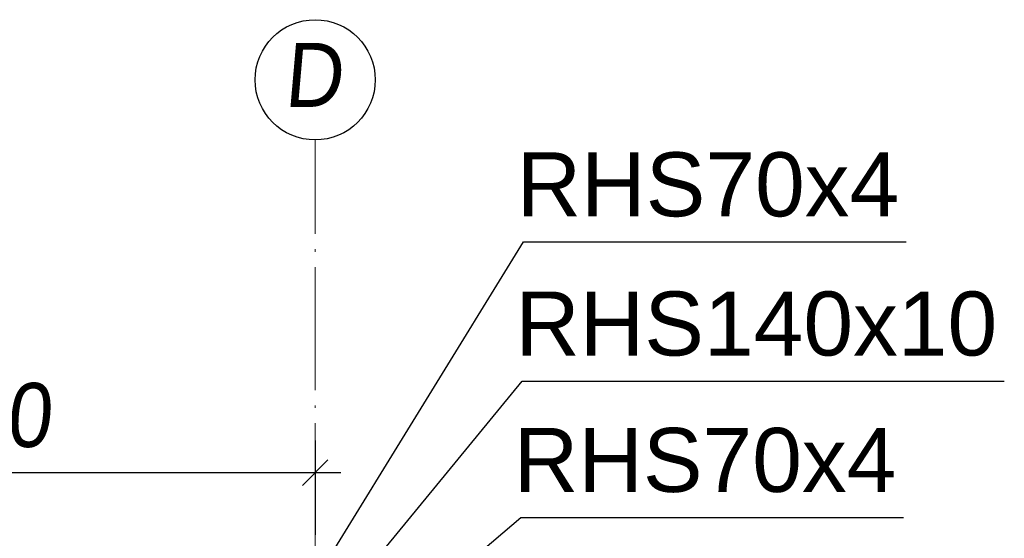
# Paper-space layout 'A0 Advance Steel' of a CAD drawing. Header units: millimetres. Extents: x 228 to 822, y 214 to 634.
# Tile 35 of 76: x 482 to 521, y 457 to 477. Entities that reach past the tile are written whole.
import ezdxf

# ---------------------------------------------------------------- set-up
doc = ezdxf.new("R2010")
doc.units = ezdxf.units.MM
doc.linetypes.add('ACAD_ISO04W100', pattern=[30, 24, -3, 0, -3])
doc.layers.get('0').update_dxf_attribs({"linetype": 'CONTINUOUS'})
doc.layers.add('AS_DIM_ON', color=7, linetype='CONTINUOUS')
doc.styles.add('Arial', font='arial.ttf')
doc.styles.add('ARIAL_1', font='arial.ttf', dxfattribs={"width": 0.9, "oblique": 5})

# ---------------------------------------------------------------- blocks, each defined once
blk = doc.blocks.new('324ewdsczxzxcz')
at = {"linetype": 'ACAD_ISO04W100', "lineweight": 5, "ltscale": 0.2}
blk.add_line((358.229, 244.968, 54.54), (358.229, 340.131, 54.54), dxfattribs=at)
blk.add_circle((358.229, 342.478, 54.54), 2.347)
at = {"insert": (357.007, 343.922, 54.54), "char_height": 2.5, "attachment_point": 1, "style": 'ARIAL_1'}
blk.add_mtext_dynamic_manual_height_columns('D', width=4.31573, gutter_width=12.5, heights=[0], dxfattribs=at)

psp = doc.layouts.new('A0 Advance Steel')

# ---------------------------------------------------------------- linework, layer by layer
at = {"color": 7}
for points in [[(494.321, 456.14), (502.114, 468.789), (517.061, 468.789)], [(494.671, 454.359), (502.059, 463.355), (520.891, 463.355)], [(496.452, 453.309), (502.005, 458.03), (516.952, 458.03)]]:
    psp.add_lwpolyline(points, dxfattribs=at)
at = {"layer": 'AS_DIM_ON', "color": 8}
for p, q in [((493.971, 461.034), (493.971, 457.362)), ((466.471, 459.784), (494.971, 459.784))]:
    psp.add_line(p, q, dxfattribs=at)
at = {"layer": 'AS_DIM_ON', "color": 8, "linetype": 'ByBlock', "lineweight": -2}
psp.add_line((493.471, 459.284), (494.471, 460.284), dxfattribs=at)

# ---------------------------------------------------------------- block references
psp.add_blockref('324ewdsczxzxcz', (135.742, 132.641, 21784.806))

# ---------------------------------------------------------------- texts
at = {"color": 7, "style": 'Arial'}
for s, p in [('RHS70x4', (501.839, 469.789)), ('RHS140x10', (501.785, 464.355)), ('RHS70x4', (501.73, 459.03))]:
    psp.add_text(s, height=2.5, dxfattribs=at).set_placement(p)
at = {"layer": 'AS_DIM_ON', "color": 9, "style": 'ARIAL_1', "oblique": 5, "width": 0.9}
psp.add_text('2750', height=2.5, dxfattribs=at).set_placement((476.642, 460.784))

doc.saveas('drawing.dxf')
